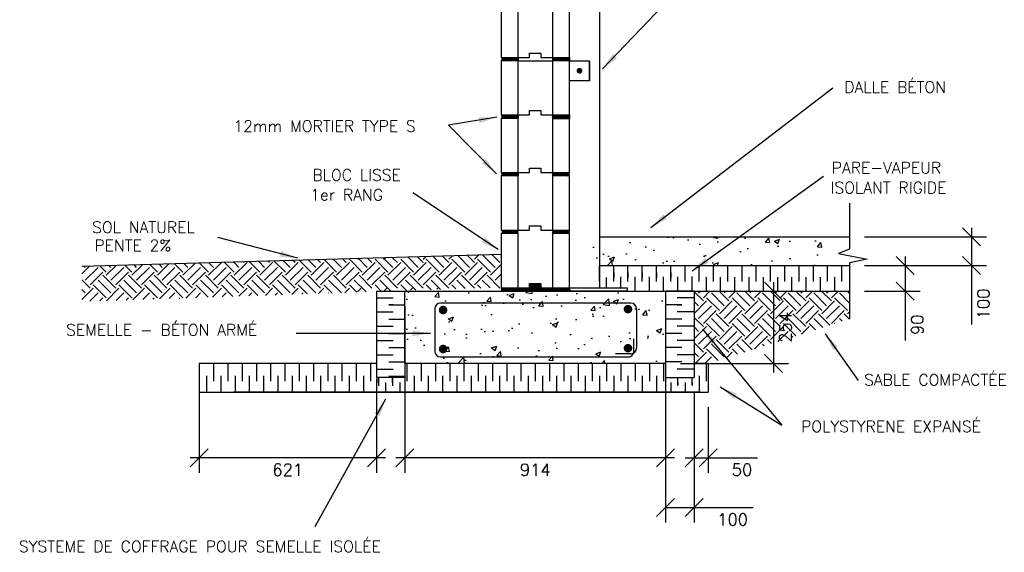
# Model space of a CAD drawing. Extents: x 3110 to 32552, y 39 to 6396.
# Tile 7 of 9: x 25160 to 28612, y 558 to 2426. Entities that reach past the tile are written whole.
import ezdxf

# ---------------------------------------------------------------- set-up
doc = ezdxf.new("R2010")
doc.units = 0
doc.layers.get('0').update_dxf_attribs({"linetype": 'CONTINUOUS'})
doc.layers.get('Defpoints').update_dxf_attribs({"linetype": 'CONTINUOUS'})
for name, color, linetype in [('ACIER', 6, 'CONTINUOUS'), ('BETON', 7, 'CONTINUOUS'), ('DIVISION', 211, 'CONTINUOUS'), ('ISOBLOC', 3, 'CONTINUOUS'), ('ISOLANT', 9, 'CONTINUOUS'), ('MORTIER', 8, 'CONTINUOUS'), ('SOL', 26, 'CONTINUOUS'), ('SPECIFICATION', 1, 'CONTINUOUS')]:
    doc.layers.add(name, color=color, linetype=linetype)
doc.styles.add('ROMANS', font='romans')
doc.dimstyles.new('TGC', dxfattribs={"dimtxt": 2, "dimasz": 3, "dimexe": 2.5, "dimexo": 2.5, "dimgap": 1, "dimtad": 2, "dimdec": 0, "dimzin": 9, "dimtxsty": 'ROMANS', "dimblk": 'OBLIQUE', "dimcen": 1, "dimdle": 1.5, "dimclrd": 1, "dimclre": 1, "dimclrt": 1, "dimaunit": 1, "dimadec": 4, "dimazin": 0, "dimtfac": 1, "dimtdec": 0, "dimtmove": 0, "dimatfit": 3, "dimfxl": 1, "dimtzin": 0, "dimarcsym": 0})

# ---------------------------------------------------------------- blocks, each defined once
blk = doc.blocks.new('_Oblique')
at = {"color": 0, "linetype": 'ByBlock', "lineweight": -2}
blk.add_line((-0.5, -0.5), (0.5, 0.5), dxfattribs=at)
blk = doc.blocks.new('*D8')
at = {"layer": 'Defpoints', "color": 0, "transparency": 16777216}
for p in [(26510.9, 1474.1), (27424.9, 1474.1), (26510.9, 889.6)]:
    blk.add_point(p, dxfattribs=at)
at = {"layer": 'SPECIFICATION', "color": 1, "lineweight": -2, "transparency": 16777216}
for p, q in [((26510.9, 1421.6), (26510.9, 837.1)), ((27424.9, 1421.6), (27424.9, 837.1)), ((27456.4, 889.6), (26479.4, 889.6))]:
    blk.add_line(p, q, dxfattribs=at)
at = {"layer": 'SPECIFICATION', "color": 1, "lineweight": -2, "transparency": 16777216, "xscale": 63, "yscale": 63, "zscale": 63, "rotation": 180}
blk.add_blockref('_Oblique', (26510.9, 889.6), dxfattribs=at)
at = {"layer": 'SPECIFICATION', "color": 1, "lineweight": -2, "transparency": 16777216, "xscale": 63, "yscale": 63, "zscale": 63}
blk.add_blockref('_Oblique', (27424.9, 889.6), dxfattribs=at)
at = {"layer": 'SPECIFICATION', "color": 1, "transparency": 16777216, "insert": (26967.9, 847.6), "char_height": 42, "attachment_point": 5, "style": 'ROMANS'}
blk.add_mtext('914', dxfattribs=at)
blk = doc.blocks.new('*D9')
at = {"layer": 'Defpoints', "color": 0, "transparency": 16777216}
for p in [(27424.9, 1170.1), (27524.9, 1171.2), (27424.9, 714.8)]:
    blk.add_point(p, dxfattribs=at)
at = {"layer": 'SPECIFICATION', "color": 1, "lineweight": -2, "transparency": 16777216}
for p, q in [((27424.9, 1117.6), (27424.9, 662.3)), ((27524.9, 1118.7), (27524.9, 662.3)), ((27424.9, 714.8), (27556.4, 714.8)), ((27524.9, 714.8), (27731.9, 714.8))]:
    blk.add_line(p, q, dxfattribs=at)
at = {"layer": 'SPECIFICATION', "color": 1, "lineweight": -2, "transparency": 16777216, "xscale": 63, "yscale": 63, "zscale": 63, "rotation": 180}
blk.add_blockref('_Oblique', (27424.9, 714.8), dxfattribs=at)
at = {"layer": 'SPECIFICATION', "color": 1, "lineweight": -2, "transparency": 16777216, "xscale": 63, "yscale": 63, "zscale": 63}
blk.add_blockref('_Oblique', (27524.9, 714.8), dxfattribs=at)
at = {"layer": 'SPECIFICATION', "color": 1, "transparency": 16777216, "insert": (27659.9, 672.8), "char_height": 42, "attachment_point": 5, "style": 'ROMANS'}
blk.add_mtext('100', dxfattribs=at)
blk = doc.blocks.new('*D10')
at = {"layer": 'Defpoints', "color": 0, "transparency": 16777216}
for p in [(27524.9, 1118.7), (27574.6, 1120.1), (27574.6, 889.6)]:
    blk.add_point(p, dxfattribs=at)
at = {"layer": 'SPECIFICATION', "color": 1, "lineweight": -2, "transparency": 16777216}
for p, q in [((27524.9, 1066.2), (27524.9, 837.1)), ((27574.6, 1067.6), (27574.6, 837.1)), ((27493.4, 889.6), (27574.6, 889.6)), ((27574.6, 889.6), (27747.6, 889.6))]:
    blk.add_line(p, q, dxfattribs=at)
at = {"layer": 'SPECIFICATION', "color": 1, "lineweight": -2, "transparency": 16777216, "xscale": 63, "yscale": 63, "zscale": 63, "rotation": 180}
blk.add_blockref('_Oblique', (27524.9, 889.6), dxfattribs=at)
at = {"layer": 'SPECIFICATION', "color": 1, "lineweight": -2, "transparency": 16777216, "xscale": 63, "yscale": 63, "zscale": 63}
blk.add_blockref('_Oblique', (27574.6, 889.6), dxfattribs=at)
at = {"layer": 'SPECIFICATION', "color": 1, "transparency": 16777216, "insert": (27692.6, 847.6), "char_height": 42, "attachment_point": 5, "style": 'ROMANS'}
blk.add_mtext('50', dxfattribs=at)
blk = doc.blocks.new('*D11')
at = {"layer": 'Defpoints', "color": 0, "transparency": 16777216}
for p in [(25789.4, 1220.1), (26410.9, 1220.1), (25789.4, 889.6)]:
    blk.add_point(p, dxfattribs=at)
at = {"layer": 'SPECIFICATION', "color": 1, "lineweight": -2, "transparency": 16777216}
for p, q in [((25789.4, 1167.6), (25789.4, 837.1)), ((26410.9, 1167.6), (26410.9, 837.1)), ((26442.4, 889.6), (25757.9, 889.6))]:
    blk.add_line(p, q, dxfattribs=at)
at = {"layer": 'SPECIFICATION', "color": 1, "lineweight": -2, "transparency": 16777216, "xscale": 63, "yscale": 63, "zscale": 63, "rotation": 180}
blk.add_blockref('_Oblique', (25789.4, 889.6), dxfattribs=at)
at = {"layer": 'SPECIFICATION', "color": 1, "lineweight": -2, "transparency": 16777216, "xscale": 63, "yscale": 63, "zscale": 63}
blk.add_blockref('_Oblique', (26410.9, 889.6), dxfattribs=at)
at = {"layer": 'SPECIFICATION', "color": 1, "transparency": 16777216, "insert": (26100.2, 847.6), "char_height": 42, "attachment_point": 5, "style": 'ROMANS'}
blk.add_mtext('621', dxfattribs=at)
blk = doc.blocks.new('*D12')
at = {"layer": 'Defpoints', "color": 0, "transparency": 16777216}
for p in [(27424.9, 1474.1), (27424.9, 1220.1), (27802.9, 1220.1)]:
    blk.add_point(p, dxfattribs=at)
at = {"layer": 'SPECIFICATION', "color": 1, "lineweight": -2, "transparency": 16777216}
for p, q in [((27802.9, 1505.6), (27802.9, 1188.6)), ((27477.4, 1474.1), (27855.4, 1474.1)), ((27477.4, 1220.1), (27855.4, 1220.1))]:
    blk.add_line(p, q, dxfattribs=at)
at = {"layer": 'SPECIFICATION', "color": 1, "lineweight": -2, "transparency": 16777216, "xscale": 63, "yscale": 63, "zscale": 63}
for p, rotation in [((27802.9, 1474.1), 90), ((27802.9, 1220.1), 270)]:
    blk.add_blockref('_Oblique', p, dxfattribs=dict(at, rotation=rotation))
at = {"layer": 'SPECIFICATION', "color": 1, "transparency": 16777216, "insert": (27844.9, 1347.1), "char_height": 42, "attachment_point": 5, "rotation": 90, "style": 'ROMANS'}
blk.add_mtext('254', dxfattribs=at)
blk = doc.blocks.new('*D13')
at = {"layer": 'Defpoints', "color": 0, "transparency": 16777216}
for p in [(28069.6, 1664.1), (28069.6, 1564.1), (28496.9, 1564.1)]:
    blk.add_point(p, dxfattribs=at)
at = {"layer": 'SPECIFICATION', "color": 1, "lineweight": -2, "transparency": 16777216}
for p, q in [((28496.9, 1695.6), (28496.9, 1564.1)), ((28122.1, 1664.1), (28549.4, 1664.1)), ((28122.1, 1564.1), (28549.4, 1564.1)), ((28496.9, 1564.1), (28496.9, 1357.1))]:
    blk.add_line(p, q, dxfattribs=at)
at = {"layer": 'SPECIFICATION', "color": 1, "lineweight": -2, "transparency": 16777216, "xscale": 63, "yscale": 63, "zscale": 63}
for p, rotation in [((28496.9, 1664.1), 90), ((28496.9, 1564.1), 270)]:
    blk.add_blockref('_Oblique', p, dxfattribs=dict(at, rotation=rotation))
at = {"layer": 'SPECIFICATION', "color": 1, "transparency": 16777216, "insert": (28538.9, 1429.1), "char_height": 42, "attachment_point": 5, "rotation": 90, "style": 'ROMANS'}
blk.add_mtext('100', dxfattribs=at)
blk = doc.blocks.new('*D14')
at = {"layer": 'Defpoints', "color": 0, "transparency": 16777216}
for p in [(28069.6, 1564.1), (28069.6, 1474.1), (28265.3, 1474.1)]:
    blk.add_point(p, dxfattribs=at)
at = {"layer": 'SPECIFICATION', "color": 1, "lineweight": -2, "transparency": 16777216}
for p, q in [((28265.3, 1595.6), (28265.3, 1474.1)), ((28122.1, 1564.1), (28317.8, 1564.1)), ((28122.1, 1474.1), (28317.8, 1474.1)), ((28265.3, 1474.1), (28265.3, 1301.1))]:
    blk.add_line(p, q, dxfattribs=at)
at = {"layer": 'SPECIFICATION', "color": 1, "lineweight": -2, "transparency": 16777216, "xscale": 63, "yscale": 63, "zscale": 63}
for p, rotation in [((28265.3, 1564.1), 90), ((28265.3, 1474.1), 270)]:
    blk.add_blockref('_Oblique', p, dxfattribs=dict(at, rotation=rotation))
at = {"layer": 'SPECIFICATION', "color": 1, "transparency": 16777216, "insert": (28307.3, 1356.1), "char_height": 42, "attachment_point": 5, "rotation": 90, "style": 'ROMANS'}
blk.add_mtext('90', dxfattribs=at)

msp = doc.modelspace()

# ---------------------------------------------------------------- hatches: boundary and pattern name
at = {"layer": 'BETON'}
h = msp.add_hatch(dxfattribs=at)
h.set_pattern_fill('AR-CONC', color=256, style=0)
h.set_pattern_definition([(50, (22844, 197.3), (182.1847, -15.939), [19.05, -209.55]), (355, (22844, 197.3), (-35.243, 191.0566), [15.24, -167.64]), (100.451, (22859.19, 195.97), (146.9425, 175.1167), [16.19, -178.09]), (46.184, (22844, 248.1), (271.079, -42.042), [28.575, -314.325]), (96.6356, (22866.6, 244.6), (237.404, 247.426), [24.285, -267.135]), (351.184, (22844, 248.1), (237.405, 247.425), [22.86, -251.46]), (21, (22869.4, 235.4), (151.615, -102.2655), [19.05, -209.55]), (326, (22869.4, 235.4), (61.802, 184.188), [15.24, -167.64]), (71.4514, (22882.04, 226.88), (213.4165, 81.923), [16.19, -178.09]), (37.5, (22844.004, 197.3), (3.0886, 84.555), [0, -165.608, 0, -170.18, 0, -168.275]), (7.5, (22844, 197.3), (66.8197, 100.1806), [0, -97.028, 0, -161.798, 0, -64.135]), (327.5, (22787.36, 197.3), (135.5906, -5.72874), [0, -63.5, 0, -198.12, 0, -262.89]), (317.5, (22761.96, 197.3), (148.1292, 25.4265), [0, -82.55, 0, -131.572, 0, -186.69])])
h.paths.add_polyline_path([(28069.6, 1664.1), (27092.9, 1664.1), (27092.9, 1564.1), (28069.6, 1564.1)])
h = msp.add_hatch(dxfattribs=at)
h.set_pattern_fill('AR-CONC', color=256, style=0)
h.set_pattern_definition([(50, (15344, 373.12), (182.1847, -15.939), [19.05, -209.55]), (355, (15344, 373.12), (-35.2428, 191.0566), [15.24, -167.64]), (100.451, (15359.19, 371.79), (146.9425, 175.1167), [16.19, -178.09]), (46.1842, (15344, 423.92), (271.079, -42.0423), [28.575, -314.325]), (96.6356, (15366.6, 420.4), (237.404, 247.4256), [24.285, -267.135]), (351.184, (15344, 423.92), (237.4046, 247.425), [22.86, -251.46]), (21, (15369.4, 411.22), (151.6149, -102.2655), [19.05, -209.55]), (326, (15369.4, 411.22), (61.802, 184.188), [15.24, -167.64]), (71.4514, (15382.04, 402.7), (213.4165, 81.9229), [16.19, -178.09]), (37.5, (15344.004, 373.117), (3.0886, 84.55504), [0, -165.608, 0, -170.18, 0, -168.275]), (7.5, (15344, 373.12), (66.81966, 100.1806), [0, -97.028, 0, -161.798, 0, -64.135]), (327.5, (15287.36, 373.117), (135.5906, -5.72874), [0, -63.5, 0, -198.12, 0, -262.89]), (317.5, (15261.96, 373.12), (148.1292, 25.4265), [0, -82.55, 0, -131.572, 0, -186.69])])
h.paths.add_polyline_path([(27424.9, 1474.1), (26510.9, 1474.1), (26510.9, 1220.1), (27424.9, 1220.1)])
at = {"layer": 'MORTIER'}
h = msp.add_hatch(dxfattribs=at)
h.set_pattern_fill('STEEL', color=256, style=0)
h.set_pattern_definition([(45, (22844.0043, 587.1165), (-2.245064, 2.245064), []), (45, (22844.0043, 588.704), (-2.245064, 2.245064), [])])
h.paths.add_polyline_path([(27087.9, 2282.1), (27087.9, 2294.1), (27027.9, 2294.1), (27027.9, 2282.1)])
h.paths.add_polyline_path([(26847.9, 2294.1, -0.746287), (26847.9, 2282.1), (26907.9, 2282.1), (26907.9, 2294.1)])
h = msp.add_hatch(dxfattribs=at)
h.set_pattern_fill('STEEL', color=256, style=0)
h.set_pattern_definition([(45, (22844.0043, 385.1165), (-2.245064, 2.245064), []), (45, (22844.0043, 386.704), (-2.245064, 2.245064), [])])
h.paths.add_polyline_path([(27087.9, 2080.1), (27087.9, 2092.1), (27027.9, 2092.1), (27027.9, 2080.1)])
h.paths.add_polyline_path([(26847.9, 2092.1, -0.746287), (26847.9, 2080.1), (26907.9, 2080.1), (26907.9, 2092.1)])
h = msp.add_hatch(dxfattribs=at)
h.set_pattern_fill('STEEL', color=256, style=0)
h.set_pattern_definition([(45, (22844.0043, 183.1165), (-2.245064, 2.245064), []), (45, (22844.0043, 184.704), (-2.245064, 2.245064), [])])
h.paths.add_polyline_path([(27087.9, 1878.1), (27087.9, 1890.1), (27027.9, 1890.1), (27027.9, 1878.1)])
h.paths.add_polyline_path([(26847.9, 1890.1, -0.746287), (26847.9, 1878.1), (26907.9, 1878.1), (26907.9, 1890.1)])
h = msp.add_hatch(dxfattribs=at)
h.set_pattern_fill('STEEL', color=256, style=0)
h.set_pattern_definition([(45, (22844.0043, -18.8835), (-2.245064, 2.245064), []), (45, (22844.0043, -17.296), (-2.245064, 2.245064), [])])
h.paths.add_polyline_path([(27087.9, 1676.1), (27087.9, 1688.1), (27027.9, 1688.1), (27027.9, 1676.1)])
h.paths.add_polyline_path([(26847.9, 1688.1, -0.746287), (26847.9, 1676.1), (26907.9, 1676.1), (26907.9, 1688.1)])
at = {"layer": 'SOL'}
h = msp.add_hatch(dxfattribs=at)
h.set_pattern_fill('EARTH', color=256, scale=10, angle=45, style=0)
h.set_pattern_definition([(45, (15344.004, 373.117), (7e-15, 89.80256), [63.5, -63.5]), (45, (15327.166, 389.954), (7e-15, 89.80256), [63.5, -63.5]), (45, (15310.33, 406.79), (7e-15, 89.80256), [63.5, -63.5]), (135, (15310.33, 418.02), (-89.80256, 7e-15), [63.5, -63.5]), (135, (15327.166, 434.856), (-89.80256, 7e-15), [63.5, -63.5]), (135, (15344.004, 451.694), (-89.80256, 7e-15), [63.5, -63.5])])
h.paths.add_polyline_path([(28069.6, 1474.1), (27524.9, 1474.1), (27524.9, 1220.1), (27574.6, 1220.1), (28069.6, 1376.3)])

# ---------------------------------------------------------------- linework, layer by layer
at = {"layer": 'ACIER'}
for p, q in [((27193.2, 3187.1), (27193.2, 1486.1)), ((27087.9, 2282.1), (27027.9, 2282.1)), ((27027.9, 2282.1), (27027.9, 2252.3)), ((27087.9, 2282.1), (27158.2, 2282.1)), ((27087.9, 2212.1), (27087.9, 2282.1)), ((27158.2, 2282.1), (27158.2, 2212.1)), ((27158.2, 2212.1), (27158.2, 2282.1)), ((27158.2, 2212.1), (27087.9, 2212.1)), ((27027.9, 2080.1), (27087.9, 2080.1)), ((27087.9, 1486.1), (27290.1, 1486.1)), ((27087.9, 1474.1), (27087.9, 1486.1)), ((27290.1, 1486.1), (27290.1, 1474.1)), ((27290.1, 1474.1), (27087.9, 1474.1)), ((27303, 1432.1), (26635.7, 1432.1)), ((26615.7, 1412.1), (26615.7, 1263.6)), ((27323, 1412.1), (27323, 1274.6)), ((27313.5, 1263.6), (27313.5, 1307.2)), ((26635.7, 1243.6), (27293.5, 1243.6)), ((27303, 1254.6), (27249.1, 1254.6))]:
    msp.add_line(p, q, dxfattribs=at)
for points, const_width in [([(27118.1, 2247.1, 1), (27128.1, 2247.1, 1)], 10), ([(26637.3, 1407.7, 1), (26652.3, 1407.7, 1)], 15), ([(27285.4, 1410.9, 1), (27300.4, 1410.9, 1)], 15), ([(26637.3, 1271, 1), (26652.3, 1271, 1)], 15), ([(27285.4, 1273.9, 1), (27300.4, 1273.9, 1)], 15)]:
    msp.add_lwpolyline(points, format="xyb", close=True, dxfattribs=dict(at, const_width=const_width))
for centre, start, end in [((26635.7, 1412.1), 90, 180), ((27303, 1412.1), 0, 90), ((26635.7, 1263.6), 180, 270), ((27293.5, 1263.6), 270, 0), ((27303, 1274.6), 270, 360)]:
    msp.add_arc(centre, 20, start, end, dxfattribs=at)
at = {"layer": 'BETON'}
for p, q in [((27193.2, 1664.1), (28069.6, 1664.1)), ((26510.9, 1474.1), (27424.9, 1474.1)), ((26510.9, 1220.1), (26510.9, 1474.1)), ((27424.9, 1474.1), (27424.9, 1220.1)), ((27424.9, 1220.1), (26510.9, 1220.1))]:
    msp.add_line(p, q, dxfattribs=at)
at = {"layer": 'DIVISION'}
for p, q in [((28069.6, 1782.4), (28069.6, 1621.6)), ((28069.6, 1621.6), (28031.3, 1605.6)), ((28031.3, 1605.6), (28131.2, 1585.7)), ((28131.2, 1585.7), (28069.6, 1573.5)), ((28069.6, 1573.5), (28069.6, 1376.3))]:
    msp.add_line(p, q, dxfattribs=at)
at = {"layer": 'ISOBLOC'}
for p, q in [((26847.9, 2484.1), (26847.9, 2294.1)), ((26907.9, 2294.1), (26907.9, 2484.1)), ((27027.9, 2484.1), (27027.9, 2294.1)), ((27087.9, 2294.1), (27087.9, 2484.1)), ((26847.9, 2294.1), (26907.9, 2294.1)), ((26907.9, 2282.1), (26847.9, 2282.1)), ((26847.9, 2282.1), (26847.9, 2092.1)), ((26907.9, 2294.1), (26947.9, 2294.1)), ((26907.9, 2294.1), (26907.9, 2282.1)), ((26907.9, 2294.1), (26947.9, 2294.1)), ((26907.9, 2092.1), (26907.9, 2282.1)), ((26907.9, 2282.1), (27027.9, 2282.1)), ((26947.9, 2294.1), (26947.9, 2309.1)), ((26947.9, 2309.1), (26987.9, 2309.1)), ((26947.9, 2294.1), (26947.9, 2309.1)), ((26947.9, 2309.1), (26987.9, 2309.1)), ((26987.9, 2309.1), (26987.9, 2294.1)), ((26987.9, 2309.1), (26987.9, 2294.1)), ((26987.9, 2294.1), (27027.9, 2294.1)), ((26987.9, 2294.1), (27027.9, 2294.1)), ((27027.9, 2294.1), (27027.9, 2282.1)), ((27027.9, 2294.1), (27087.9, 2294.1)), ((27087.9, 2282.1), (27027.9, 2282.1)), ((27027.9, 2282.1), (27027.9, 2092.1)), ((27087.9, 2092.1), (27087.9, 2282.1)), ((26947.9, 2092.1), (26947.9, 2107.1)), ((26947.9, 2107.1), (26987.9, 2107.1)), ((26947.9, 2092.1), (26947.9, 2107.1)), ((26947.9, 2107.1), (26987.9, 2107.1)), ((26987.9, 2107.1), (26987.9, 2092.1)), ((26987.9, 2107.1), (26987.9, 2092.1)), ((26847.9, 2092.1), (26907.9, 2092.1)), ((26907.9, 2080.1), (26847.9, 2080.1)), ((26847.9, 2080.1), (26847.9, 1890.1)), ((26907.9, 2092.1), (26947.9, 2092.1)), ((26907.9, 2092.1), (26907.9, 2080.1)), ((26907.9, 2092.1), (26947.9, 2092.1)), ((26907.9, 1890.1), (26907.9, 2080.1)), ((26987.9, 2092.1), (27027.9, 2092.1)), ((26987.9, 2092.1), (27027.9, 2092.1)), ((27027.9, 2092.1), (27027.9, 2080.1)), ((27027.9, 2092.1), (27087.9, 2092.1)), ((27087.9, 2080.1), (27027.9, 2080.1)), ((27027.9, 2080.1), (27027.9, 1890.1)), ((27087.9, 1890.1), (27087.9, 2080.1)), ((26947.9, 1890.1), (26947.9, 1905.1)), ((26947.9, 1905.1), (26987.9, 1905.1)), ((26987.9, 1905.1), (26987.9, 1890.1)), ((26847.9, 1890.1), (26907.9, 1890.1)), ((26847.9, 1878.1), (26847.9, 1688.1)), ((26907.9, 1878.1), (26847.9, 1878.1)), ((26907.9, 1890.1), (26947.9, 1890.1)), ((26907.9, 1890.1), (26907.9, 1878.1)), ((26907.9, 1688.1), (26907.9, 1878.1)), ((26987.9, 1890.1), (27027.9, 1890.1)), ((27027.9, 1890.1), (27087.9, 1890.1)), ((27027.9, 1890.1), (27027.9, 1878.1)), ((27087.9, 1878.1), (27027.9, 1878.1)), ((27027.9, 1878.1), (27027.9, 1688.1)), ((27087.9, 1688.1), (27087.9, 1878.1)), ((26947.9, 1688.1), (26947.9, 1703.1)), ((26947.9, 1703.1), (26987.9, 1703.1)), ((26947.9, 1688.1), (26947.9, 1703.1)), ((26947.9, 1703.1), (26987.9, 1703.1)), ((26947.9, 1688.1), (26947.9, 1703.1)), ((26947.9, 1703.1), (26987.9, 1703.1)), ((26987.9, 1703.1), (26987.9, 1688.1)), ((26987.9, 1703.1), (26987.9, 1688.1)), ((26847.9, 1688.1), (26907.9, 1688.1)), ((26907.9, 1676.1), (26847.9, 1676.1)), ((26847.9, 1676.1), (26847.9, 1486.1)), ((26907.9, 1688.1), (26947.9, 1688.1)), ((26907.9, 1688.1), (26947.9, 1688.1)), ((26907.9, 1486.1), (26907.9, 1676.1)), ((26987.9, 1688.1), (27027.9, 1688.1)), ((26987.9, 1688.1), (27027.9, 1688.1)), ((27027.9, 1688.1), (27087.9, 1688.1)), ((27087.9, 1676.1), (27027.9, 1676.1)), ((27027.9, 1676.1), (27027.9, 1486.1)), ((27087.9, 1486.1), (27087.9, 1676.1)), ((26847.9, 1486.1), (26907.9, 1486.1)), ((26907.9, 1486.1), (26947.9, 1486.1)), ((26907.9, 1486.1), (26947.9, 1486.1)), ((26947.9, 1486.1), (26947.9, 1501.1)), ((26947.9, 1501.1), (26987.9, 1501.1)), ((26947.9, 1486.1), (26947.9, 1501.1)), ((26947.9, 1501.1), (26987.9, 1501.1)), ((26947.9, 1486.1), (26947.9, 1501.1)), ((26947.9, 1501.1), (26987.9, 1501.1)), ((26987.9, 1501.1), (26987.9, 1486.1)), ((26987.9, 1501.1), (26987.9, 1486.1)), ((26987.9, 1486.1), (27027.9, 1486.1)), ((26987.9, 1486.1), (27027.9, 1486.1)), ((27027.9, 1486.1), (27087.9, 1486.1))]:
    msp.add_line(p, q, dxfattribs=at)
at = {"layer": 'ISOLANT'}
for p, q in [((27192.9, 1564.1), (28069.6, 1564.1)), ((27192.9, 1508.7), (27192.9, 1564.1)), ((27242.9, 1520.9), (27242.9, 1564.1)), ((27242.9, 1507.3), (27242.9, 1562.7)), ((27292.9, 1520.9), (27292.9, 1564.1)), ((27292.9, 1507.3), (27292.9, 1562.7)), ((27342.9, 1520.9), (27342.9, 1564.1)), ((27342.9, 1507.3), (27342.9, 1562.7)), ((27392.9, 1520.9), (27392.9, 1564.1)), ((27392.9, 1507.3), (27392.9, 1562.7)), ((27442.9, 1520.9), (27442.9, 1564.1)), ((27442.9, 1507.3), (27442.9, 1562.7)), ((27492.9, 1519.9), (27492.9, 1564.1)), ((27492.9, 1507.3), (27492.9, 1562.7)), ((27542.9, 1519.5), (27542.9, 1564.1)), ((27542.9, 1507.3), (27542.9, 1562.7)), ((27592.9, 1520.3), (27592.9, 1564.1)), ((27592.9, 1507.3), (27592.9, 1562.7)), ((27642.9, 1520.5), (27642.9, 1563.7)), ((27642.9, 1507.3), (27642.9, 1562.7)), ((27692.9, 1520.5), (27692.9, 1563.7)), ((27692.9, 1507.3), (27692.9, 1562.7)), ((27742.9, 1520.5), (27742.9, 1563.7)), ((27742.9, 1507.3), (27742.9, 1562.7)), ((27792.9, 1520.5), (27792.9, 1563.7)), ((27792.9, 1507.3), (27792.9, 1562.7)), ((27842.9, 1520.5), (27842.9, 1563.7)), ((27842.9, 1507.3), (27842.9, 1562.7)), ((27842.9, 1507.3), (27842.9, 1562.7)), ((27892.9, 1520.5), (27892.9, 1563.7)), ((27892.9, 1507.3), (27892.9, 1562.7)), ((27942.9, 1520.5), (27942.9, 1563.7)), ((27942.9, 1507.3), (27942.9, 1562.7)), ((27992.9, 1520.5), (27992.9, 1563.7)), ((27992.9, 1520.5), (27992.9, 1563.7)), ((27992.9, 1507.3), (27992.9, 1562.7)), ((28042.9, 1520.5), (28042.9, 1563.7)), ((28042.9, 1507.3), (28042.9, 1562.7)), ((27217.9, 1486.1), (27217.9, 1521.8)), ((27242.9, 1538.9), (27242.9, 1520.9)), ((27267.9, 1486.1), (27267.9, 1523.9)), ((27292.9, 1538.9), (27292.9, 1520.9)), ((27317.9, 1474.1), (27317.9, 1523.9)), ((27342.9, 1538.9), (27342.9, 1520.9)), ((27367.9, 1474.1), (27367.9, 1523.9)), ((27392.9, 1538.9), (27392.9, 1520.9)), ((27417.9, 1474.1), (27417.9, 1523.9)), ((27442.9, 1538.9), (27442.9, 1520.9)), ((27467.9, 1474.1), (27467.9, 1523.9)), ((27517.9, 1474.1), (27517.9, 1525.7)), ((27567.9, 1474.1), (27567.9, 1523.5)), ((27617.9, 1473.7), (27617.9, 1523.5)), ((27667.9, 1473.7), (27667.9, 1523.5)), ((27717.9, 1473.7), (27717.9, 1523.5)), ((27767.9, 1473.7), (27767.9, 1523.5)), ((27817.9, 1473.7), (27817.9, 1523.5)), ((27867.9, 1473.7), (27867.9, 1523.5)), ((27917.9, 1473.7), (27917.9, 1523.5)), ((27967.9, 1473.7), (27967.9, 1523.5)), ((28017.9, 1473.7), (28017.9, 1523.5)), ((26410.9, 1474.1), (26510.9, 1474.1)), ((26410.9, 1474.1), (26410.9, 1171.2)), ((26410.9, 1474.1), (26510.9, 1474.1)), ((26410.9, 1450.9), (26470.1, 1450.9)), ((27087.9, 1474.1), (28069.6, 1474.1)), ((27524.9, 1474.1), (27424.9, 1474.1)), ((27524.9, 1450.9), (27465.7, 1450.9)), ((27524.9, 1474.1), (27524.9, 1171.2)), ((26470.1, 1425.9), (26454, 1425.9)), ((26454, 1425.9), (26510.9, 1425.9)), ((27481.9, 1425.9), (27424.9, 1425.9)), ((27465.7, 1425.9), (27481.9, 1425.9)), ((26410.9, 1400.9), (26470.1, 1400.9)), ((27524.9, 1400.9), (27465.7, 1400.9)), ((26410.9, 1350.9), (26470.1, 1350.9)), ((26454, 1375.9), (26510.9, 1375.9)), ((27481.9, 1375.9), (27424.9, 1375.9)), ((27524.9, 1350.9), (27465.7, 1350.9)), ((26454, 1325.9), (26510.9, 1325.9)), ((27481.9, 1325.9), (27424.9, 1325.9)), ((26410.9, 1300.9), (26470.1, 1300.9)), ((27524.9, 1300.9), (27465.7, 1300.9)), ((26410.9, 1250.9), (26470.1, 1250.9)), ((26454, 1275.9), (26510.9, 1275.9)), ((27481.9, 1275.9), (27424.9, 1275.9)), ((27524.9, 1250.9), (27465.7, 1250.9)), ((26410.9, 1220.1), (25789.4, 1220.1)), ((25789.4, 1220.1), (25789.4, 1120.1)), ((25840.2, 1220.1), (25840.2, 1158.6)), ((25840.2, 1220.1), (25840.2, 1158.6)), ((26410.9, 1220.1), (25861.1, 1220.1)), ((26410.9, 1220.1), (25861.1, 1220.1)), ((25890.2, 1220.1), (25890.2, 1158.6)), ((25890.2, 1220.1), (25890.2, 1158.6)), ((25940.2, 1220.1), (25940.2, 1158.6)), ((25940.2, 1220.1), (25940.2, 1158.6)), ((25990.2, 1220.1), (25990.2, 1158.6)), ((26040.2, 1220.1), (26040.2, 1158.6)), ((26090.2, 1220.1), (26090.2, 1158.6)), ((26140.2, 1220.1), (26140.2, 1158.6)), ((26190.2, 1220.1), (26190.2, 1158.6)), ((26240.2, 1220.1), (26240.2, 1158.6)), ((26290.2, 1220.1), (26290.2, 1158.6)), ((26340.2, 1220.1), (26340.2, 1158.6)), ((26390.2, 1220.1), (26390.2, 1158.6)), ((26454, 1225.9), (26510.9, 1225.9)), ((26510.9, 1220.1), (26510.9, 1170.1)), ((26517.9, 1220.1), (26517.9, 1158.6)), ((26567.9, 1220.1), (26567.9, 1158.6)), ((26617.9, 1220.1), (26617.9, 1158.6)), ((26667.9, 1220.1), (26667.9, 1158.6)), ((26717.9, 1220.1), (26717.9, 1158.6)), ((26767.9, 1220.1), (26767.9, 1158.6)), ((26817.9, 1220.1), (26817.9, 1158.6)), ((26867.9, 1220.1), (26867.9, 1158.6)), ((26917.9, 1220.1), (26917.9, 1158.6)), ((26967.9, 1220.1), (26967.9, 1158.6)), ((26967.9, 1220.1), (26967.9, 1158.6)), ((27017.9, 1220.1), (27017.9, 1158.6)), ((27067.9, 1220.1), (27067.9, 1158.6)), ((27117.9, 1220.1), (27117.9, 1158.6)), ((27167.9, 1220.1), (27167.9, 1158.6)), ((27217.9, 1220.1), (27217.9, 1158.6)), ((27267.9, 1220.1), (27267.9, 1158.6)), ((27317.9, 1220.1), (27317.9, 1158.6)), ((27367.9, 1220.1), (27367.9, 1158.6)), ((27417.9, 1220.1), (27417.9, 1158.6)), ((27481.9, 1225.9), (27424.9, 1225.9)), ((27424.9, 1220.1), (27424.9, 1170.1)), ((27574.6, 1220.1), (27524.9, 1220.1)), ((27567.9, 1158.6), (27567.9, 1220.1)), ((27574.6, 1220.1), (27574.6, 1120.1)), ((25815.2, 1176.4), (25815.2, 1120.1)), ((25865.2, 1176.4), (25865.2, 1120.1)), ((25915.2, 1176.4), (25915.2, 1120.1)), ((25965.2, 1176.4), (25965.2, 1120.1)), ((26015.2, 1176.4), (26015.2, 1120.1)), ((26065.2, 1176.4), (26065.2, 1120.1)), ((26115.2, 1176.4), (26115.2, 1120.1)), ((26165.2, 1176.4), (26165.2, 1120.1)), ((26215.2, 1176.4), (26215.2, 1120.1)), ((26265.2, 1176.4), (26265.2, 1120.1)), ((26315.2, 1176.4), (26315.2, 1120.1)), ((26365.2, 1176.4), (26365.2, 1120.1)), ((26410.9, 1200.9), (26470.1, 1200.9)), ((26454, 1175.9), (26510.9, 1175.9)), ((26542.9, 1176.4), (26542.9, 1120.1)), ((26592.9, 1176.4), (26592.9, 1120.1)), ((26642.9, 1176.4), (26642.9, 1120.1)), ((26692.9, 1176.4), (26692.9, 1120.1)), ((26742.9, 1176.4), (26742.9, 1120.1)), ((26792.9, 1176.4), (26792.9, 1120.1)), ((26842.9, 1176.4), (26842.9, 1120.1)), ((26892.9, 1176.4), (26892.9, 1120.1)), ((26942.9, 1176.4), (26942.9, 1120.1)), ((26992.9, 1176.4), (26992.9, 1120.1)), ((27042.9, 1176.4), (27042.9, 1120.1)), ((27092.9, 1176.4), (27092.9, 1120.1)), ((27142.9, 1176.4), (27142.9, 1120.1)), ((27192.9, 1176.4), (27192.9, 1120.1)), ((27242.9, 1176.4), (27242.9, 1120.1)), ((27292.9, 1176.4), (27292.9, 1120.1)), ((27342.9, 1176.4), (27342.9, 1120.1)), ((27392.9, 1176.4), (27392.9, 1120.1)), ((27524.9, 1200.9), (27465.7, 1200.9)), ((27542.9, 1176.4), (27542.9, 1120.1)), ((26510.9, 1171.2), (26410.9, 1171.2)), ((26510.9, 1171.2), (26410.9, 1171.2)), ((26417.9, 1153.9), (26417.9, 1171.2)), ((26417.9, 1171.2), (26417.9, 1142.1)), ((26442.9, 1153.9), (26442.9, 1120.1)), ((26467.9, 1153.9), (26467.9, 1171.2)), ((26467.9, 1171.2), (26467.9, 1142.1)), ((26492.9, 1153.9), (26492.9, 1120.1)), ((27424.9, 1171.2), (27524.9, 1171.2)), ((27442.9, 1153.9), (27442.9, 1120.1)), ((27467.9, 1143.1), (27467.9, 1171.2)), ((27467.9, 1153.9), (27467.9, 1143.1)), ((27492.9, 1153.9), (27492.9, 1120.1)), ((27517.9, 1143.1), (27517.9, 1171.2)), ((27517.9, 1153.9), (27517.9, 1143.1)), ((25789.4, 1120.1), (27574.6, 1120.1)), ((25911.3, 1120.1), (27545.6, 1120.1)), ((27545.6, 1120.1), (25911.3, 1120.1)), ((27545.6, 1120.1), (25911.3, 1120.1))]:
    msp.add_line(p, q, dxfattribs=at)
at = {"layer": 'MORTIER'}
for p, q in [((27087.9, 2294.1), (27087.9, 2282.1)), ((27087.9, 2092.1), (27087.9, 2080.1)), ((26847.9, 1485.5), (26848.5, 1486.1)), ((26847.9, 1481), (26853, 1486.1)), ((26847.9, 1476.5), (26857.5, 1486.1)), ((26847.9, 1482.6), (26851.4, 1486.1)), ((26847.9, 1478.1), (26855.9, 1486.1)), ((26848.4, 1474.1), (26860.4, 1486.1)), ((26850, 1474.1), (26862, 1486.1)), ((26852.9, 1474.1), (26864.9, 1486.1)), ((26854.5, 1474.1), (26866.5, 1486.1)), ((26857.4, 1474.1), (26869.4, 1486.1)), ((26859, 1474.1), (26871, 1486.1)), ((26861.9, 1474.1), (26873.9, 1486.1)), ((26863.5, 1474.1), (26875.5, 1486.1)), ((26866.4, 1474.1), (26878.4, 1486.1)), ((26868, 1474.1), (26880, 1486.1)), ((26870.9, 1474.1), (26882.9, 1486.1)), ((26872.4, 1474.1), (26884.4, 1486.1)), ((26875.3, 1474.1), (26887.3, 1486.1)), ((26876.9, 1474.1), (26888.9, 1486.1)), ((26879.8, 1474.1), (26891.8, 1486.1)), ((26881.4, 1474.1), (26893.4, 1486.1)), ((26884.3, 1474.1), (26896.3, 1486.1)), ((26885.9, 1474.1), (26897.9, 1486.1)), ((26888.8, 1474.1), (26900.8, 1486.1)), ((26890.4, 1474.1), (26902.4, 1486.1)), ((26893.3, 1474.1), (26905.3, 1486.1)), ((26894.9, 1474.1), (26906.9, 1486.1)), ((26897.8, 1474.1), (26909.8, 1486.1)), ((26899.4, 1474.1), (26911.4, 1486.1)), ((26902.3, 1474.1), (26914.3, 1486.1)), ((26903.9, 1474.1), (26915.9, 1486.1)), ((26906.8, 1474.1), (26918.8, 1486.1)), ((26908.4, 1474.1), (26920.4, 1486.1)), ((26911.3, 1474.1), (26923.3, 1486.1)), ((26912.9, 1474.1), (26924.9, 1486.1)), ((26915.8, 1474.1), (26927.8, 1486.1)), ((26917.3, 1474.1), (26929.3, 1486.1)), ((26920.2, 1474.1), (26932.2, 1486.1)), ((26921.8, 1474.1), (26933.8, 1486.1)), ((26924.7, 1474.1), (26936.7, 1486.1)), ((26926.3, 1474.1), (26938.3, 1486.1)), ((26929.2, 1474.1), (26941.2, 1486.1)), ((26930.8, 1474.1), (26942.8, 1486.1)), ((26933.7, 1474.1), (26945.7, 1486.1)), ((26935.3, 1474.1), (26947.3, 1486.1)), ((26938.2, 1474.1), (26965.2, 1501.1)), ((26939.8, 1474.1), (26966.8, 1501.1)), ((26942.7, 1474.1), (26969.7, 1501.1)), ((26944.3, 1474.1), (26971.3, 1501.1)), ((26947.2, 1474.1), (26974.2, 1501.1)), ((26947.9, 1500.2), (26948.8, 1501.1)), ((26947.9, 1495.7), (26953.3, 1501.1)), ((26947.9, 1491.2), (26957.8, 1501.1)), ((26947.9, 1486.7), (26962.3, 1501.1)), ((26947.9, 1497.3), (26951.7, 1501.1)), ((26947.9, 1492.8), (26956.2, 1501.1)), ((26947.9, 1488.3), (26960.7, 1501.1)), ((26948.8, 1474.1), (26975.8, 1501.1)), ((26951.7, 1474.1), (26978.7, 1501.1)), ((26953.3, 1474.1), (26980.3, 1501.1)), ((26956.2, 1474.1), (26983.2, 1501.1)), ((26957.8, 1474.1), (26984.8, 1501.1)), ((26960.7, 1474.1), (26987.7, 1501.1)), ((26962.2, 1474.1), (26987.9, 1499.8)), ((26965.1, 1474.1), (26987.9, 1496.9)), ((26966.7, 1474.1), (26987.9, 1495.3)), ((26969.6, 1474.1), (26987.9, 1492.4)), ((26971.2, 1474.1), (26987.9, 1490.8)), ((26974.1, 1474.1), (26987.9, 1487.9)), ((26975.7, 1474.1), (26987.9, 1486.3)), ((26978.6, 1474.1), (26990.6, 1486.1)), ((26980.2, 1474.1), (26992.2, 1486.1)), ((26983.1, 1474.1), (26995.1, 1486.1)), ((26984.7, 1474.1), (26996.7, 1486.1)), ((26987.6, 1474.1), (26999.6, 1486.1)), ((26989.2, 1474.1), (27001.2, 1486.1)), ((26992.1, 1474.1), (27004.1, 1486.1)), ((26993.7, 1474.1), (27005.7, 1486.1)), ((26996.6, 1474.1), (27008.6, 1486.1)), ((26998.2, 1474.1), (27010.2, 1486.1)), ((27001.1, 1474.1), (27013.1, 1486.1)), ((27002.7, 1474.1), (27014.7, 1486.1)), ((27005.6, 1474.1), (27017.6, 1486.1)), ((27007.1, 1474.1), (27019.1, 1486.1)), ((27010, 1474.1), (27022, 1486.1)), ((27011.6, 1474.1), (27023.6, 1486.1)), ((27014.5, 1474.1), (27026.5, 1486.1)), ((27016.1, 1474.1), (27028.1, 1486.1)), ((27019, 1474.1), (27031, 1486.1)), ((27020.6, 1474.1), (27032.6, 1486.1)), ((27023.5, 1474.1), (27035.5, 1486.1)), ((27025.1, 1474.1), (27037.1, 1486.1)), ((27028, 1474.1), (27040, 1486.1)), ((27029.6, 1474.1), (27041.6, 1486.1)), ((27032.5, 1474.1), (27044.5, 1486.1)), ((27034.1, 1474.1), (27046.1, 1486.1)), ((27037, 1474.1), (27049, 1486.1)), ((27038.6, 1474.1), (27050.6, 1486.1)), ((27041.5, 1474.1), (27053.5, 1486.1)), ((27043.1, 1474.1), (27055.1, 1486.1)), ((27046, 1474.1), (27058, 1486.1)), ((27047.6, 1474.1), (27059.6, 1486.1)), ((27050.5, 1474.1), (27062.5, 1486.1)), ((27052, 1474.1), (27064, 1486.1)), ((27055, 1474.1), (27067, 1486.1)), ((27056.5, 1474.1), (27068.5, 1486.1)), ((27059.4, 1474.1), (27071.4, 1486.1)), ((27061, 1474.1), (27073, 1486.1)), ((27063.9, 1474.1), (27075.9, 1486.1)), ((27065.5, 1474.1), (27077.5, 1486.1)), ((27068.4, 1474.1), (27080.4, 1486.1)), ((27070, 1474.1), (27082, 1486.1)), ((27072.9, 1474.1), (27084.9, 1486.1)), ((27074.5, 1474.1), (27086.5, 1486.1)), ((27077.4, 1474.1), (27088.4, 1485.1)), ((27079, 1474.1), (27088.8, 1483.9)), ((27081.9, 1474.1), (27089.7, 1481.9)), ((27083.5, 1474.1), (27090.2, 1480.8)), ((27086.4, 1474.1), (27091, 1478.7)), ((27088, 1474.1), (27091.5, 1477.6)), ((27090.9, 1474.1), (27092.3, 1475.6)), ((27092.5, 1474.1), (27092.8, 1474.4))]:
    msp.add_line(p, q, dxfattribs=at)
for centre in [(26846.2, 2288.1), (26846.2, 2086.1), (26846.2, 1884.1)]:
    msp.add_arc(centre, 6.26, 286.533, 73.467, dxfattribs=at)
at = {"layer": 'SOL'}
for p, q in [((26847.9, 1602), (25378.5, 1560.8)), ((26346.3, 1585.6), (26350.1, 1589.4)), ((26378.2, 1557.5), (26347.7, 1588)), ((26395.1, 1574.4), (26380.5, 1588.9)), ((26468, 1557.5), (26435.1, 1590.4)), ((26436.1, 1585.6), (26442.5, 1592)), ((26484.9, 1574.4), (26467.9, 1591.4)), ((26557.8, 1557.5), (26522.4, 1592.9)), ((26574.7, 1574.4), (26555.2, 1593.8)), ((26574.7, 1585.6), (26583.7, 1594.6)), ((26647.6, 1557.5), (26609.8, 1595.4)), ((26664.5, 1574.4), (26642.6, 1596.3)), ((26664.5, 1585.6), (26676.1, 1597.2)), ((26737.4, 1557.5), (26697.1, 1597.8)), ((26754.3, 1574.4), (26729.9, 1598.7)), ((26754.3, 1585.6), (26768.5, 1599.8)), ((26827.2, 1557.5), (26784.5, 1600.3)), ((26844.1, 1574.4), (26817.2, 1601.2)), ((25378.5, 1534.4), (25405.6, 1561.5)), ((25390.4, 1557.5), (25386.9, 1561)), ((25390.4, 1512.6), (25435.3, 1557.5)), ((25463.3, 1540.7), (25441.5, 1562.5)), ((25463.3, 1529.5), (25498, 1564.1)), ((25480.2, 1557.5), (25474.3, 1563.5)), ((25480.2, 1512.6), (25525.1, 1557.5)), ((25553.2, 1540.7), (25528.9, 1565)), ((25553.2, 1529.5), (25590.4, 1566.7)), ((25570, 1557.5), (25561.6, 1565.9)), ((25570, 1512.6), (25614.9, 1557.5)), ((25643, 1540.7), (25616.2, 1567.4)), ((25643, 1529.5), (25682.8, 1569.3)), ((25659.8, 1557.5), (25649, 1568.4)), ((25659.8, 1512.6), (25704.7, 1557.5)), ((25732.8, 1540.7), (25703.5, 1569.9)), ((25732.8, 1529.5), (25775.2, 1571.9)), ((25749.6, 1557.5), (25736.3, 1570.8)), ((25749.6, 1512.6), (25794.5, 1557.5)), ((25822.6, 1540.7), (25790.9, 1572.4)), ((25822.6, 1529.5), (25867.5, 1574.4)), ((25839.4, 1557.5), (25823.7, 1573.3)), ((25839.4, 1512.6), (25884.3, 1557.5)), ((25912.4, 1540.7), (25878.2, 1574.8)), ((25929.2, 1557.5), (25911, 1575.7)), ((25912.4, 1529.5), (25957.3, 1574.4)), ((25929.2, 1512.6), (25974.1, 1557.5)), ((25946, 1574.4), (25943.8, 1576.6)), ((26002.2, 1540.7), (25965.6, 1577.3)), ((26019, 1557.5), (25998.4, 1578.2)), ((26002.2, 1529.5), (26047.1, 1574.4)), ((26019, 1512.6), (26063.9, 1557.5)), ((26035.8, 1574.4), (26031.1, 1579.1)), ((26092, 1540.7), (26052.9, 1579.7)), ((26108.8, 1557.5), (26085.7, 1580.6)), ((26092, 1529.5), (26136.9, 1574.4)), ((26108.8, 1512.6), (26153.7, 1557.5)), ((26125.6, 1574.4), (26118.5, 1581.6)), ((26181.8, 1540.7), (26140.3, 1582.2)), ((26198.6, 1557.5), (26173.1, 1583.1)), ((26181.8, 1529.5), (26226.7, 1574.4)), ((26198.6, 1512.6), (26243.5, 1557.5)), ((26215.4, 1574.4), (26205.8, 1584)), ((26271.6, 1540.7), (26227.6, 1584.6)), ((26288.4, 1557.5), (26260.4, 1585.5)), ((26271.6, 1529.5), (26316.5, 1574.4)), ((26288.4, 1512.6), (26333.3, 1557.5)), ((26305.2, 1574.4), (26293.2, 1586.5)), ((26305.2, 1585.6), (26306.5, 1586.8)), ((26361.4, 1540.7), (26316.5, 1585.6)), ((26361.4, 1529.5), (26406.3, 1574.4)), ((26378.2, 1512.6), (26423.1, 1557.5)), ((26451.2, 1540.7), (26406.3, 1585.6)), ((26451.2, 1529.5), (26496.1, 1574.4)), ((26468, 1512.6), (26512.9, 1557.5)), ((26541, 1540.7), (26496.1, 1585.6)), ((26541, 1529.5), (26585.9, 1574.4)), ((26557.8, 1512.6), (26602.7, 1557.5)), ((26630.8, 1540.7), (26585.9, 1585.6)), ((26630.8, 1529.5), (26675.7, 1574.4)), ((26647.6, 1512.6), (26692.5, 1557.5)), ((26720.6, 1540.7), (26675.7, 1585.6)), ((26720.6, 1529.5), (26765.5, 1574.4)), ((26737.4, 1512.6), (26782.3, 1557.5)), ((26810.4, 1540.7), (26765.5, 1585.6)), ((26810.4, 1529.5), (26847.9, 1567)), ((25407.2, 1495.8), (25452.1, 1540.7)), ((25497, 1484.6), (25452.1, 1529.5)), ((25497, 1495.8), (25541.9, 1540.7)), ((25586.8, 1484.6), (25541.9, 1529.5)), ((25586.8, 1495.8), (25631.7, 1540.7)), ((25676.6, 1484.6), (25631.7, 1529.5)), ((25676.6, 1495.8), (25721.5, 1540.7)), ((25766.4, 1484.6), (25721.5, 1529.5)), ((25766.4, 1495.8), (25811.3, 1540.7)), ((25856.2, 1484.6), (25811.3, 1529.5)), ((25856.2, 1495.8), (25901.1, 1540.7)), ((25946, 1484.6), (25901.1, 1529.5)), ((25946, 1495.8), (25990.9, 1540.7)), ((26035.8, 1484.6), (25990.9, 1529.5)), ((26035.8, 1495.8), (26080.7, 1540.7)), ((26125.6, 1484.6), (26080.7, 1529.5)), ((26125.6, 1495.8), (26170.5, 1540.7)), ((26215.4, 1484.6), (26170.5, 1529.5)), ((26215.4, 1495.8), (26260.3, 1540.7)), ((26305.2, 1484.6), (26260.3, 1529.5)), ((26305.2, 1495.8), (26350.1, 1540.7)), ((26395.1, 1484.6), (26350.1, 1529.5)), ((26395.1, 1495.8), (26440, 1540.7)), ((26484.9, 1484.6), (26440, 1529.5)), ((26484.9, 1495.8), (26529.8, 1540.7)), ((26574.7, 1484.6), (26529.8, 1529.5)), ((26574.7, 1495.8), (26619.6, 1540.7)), ((26664.5, 1484.6), (26619.6, 1529.5)), ((26664.5, 1495.8), (26709.4, 1540.7)), ((26754.3, 1484.6), (26709.4, 1529.5)), ((26754.3, 1495.8), (26799.2, 1540.7)), ((26844.1, 1484.6), (26799.2, 1529.5)), ((26827.2, 1512.6), (26847.9, 1533.3)), ((25407.2, 1484.6), (25378.5, 1513.3)), ((25378.5, 1444.6), (25418.4, 1484.6)), ((25463.3, 1450.9), (25418.4, 1495.8)), ((25480.2, 1467.7), (25435.3, 1512.6)), ((25464.2, 1440.5), (25508.3, 1484.6)), ((25553.2, 1450.9), (25508.3, 1495.8)), ((25570, 1467.7), (25525.1, 1512.6)), ((25557.1, 1443.6), (25598.1, 1484.6)), ((25643, 1450.9), (25598.1, 1495.8)), ((25659.8, 1467.7), (25614.9, 1512.6)), ((25650, 1446.7), (25687.9, 1484.6)), ((25732.8, 1450.9), (25687.9, 1495.8)), ((25749.6, 1467.7), (25704.7, 1512.6)), ((25742.9, 1449.8), (25777.7, 1484.6)), ((25821, 1452.5), (25777.7, 1495.8)), ((25839.4, 1467.7), (25794.5, 1512.6)), ((25835.9, 1453), (25867.5, 1484.6)), ((25907.9, 1455.4), (25867.5, 1495.8)), ((25929.2, 1467.7), (25884.3, 1512.6)), ((25928.8, 1456.1), (25957.3, 1484.6)), ((25994.8, 1458.3), (25957.3, 1495.8)), ((26019, 1467.7), (25974.1, 1512.6)), ((26021.7, 1459.2), (26047.1, 1484.6)), ((26081.6, 1461.2), (26047.1, 1495.8)), ((26108.8, 1467.7), (26063.9, 1512.6)), ((26114.6, 1462.3), (26136.9, 1484.6)), ((26168.5, 1464.1), (26136.9, 1495.8)), ((26198.6, 1467.7), (26153.7, 1512.6)), ((26207.5, 1465.4), (26226.7, 1484.6)), ((26255.4, 1467), (26226.7, 1495.8)), ((26288, 1468.1), (26243.5, 1512.6)), ((26300.5, 1468.6), (26316.5, 1484.6)), ((26342.3, 1470), (26316.5, 1495.8)), ((26374.9, 1471.1), (26333.3, 1512.6)), ((26344.6, 1471.7), (26357.5, 1484.6)), ((26429.2, 1472.9), (26406.3, 1495.8)), ((26461.8, 1474), (26423.1, 1512.6)), ((26437.6, 1474.8), (26447.3, 1484.6)), ((26516.1, 1475.8), (26496.1, 1495.8)), ((26548.7, 1476.9), (26512.9, 1512.6)), ((26530.5, 1477.9), (26537.1, 1484.6)), ((26603, 1478.7), (26585.9, 1495.8)), ((26635.5, 1479.8), (26602.7, 1512.6)), ((26623.4, 1481), (26626.9, 1484.6)), ((26689.8, 1481.6), (26675.7, 1495.8)), ((26722.4, 1482.7), (26692.5, 1512.6)), ((26716.3, 1484.2), (26716.7, 1484.6)), ((26776.9, 1484.4), (26765.5, 1495.8)), ((26809.5, 1485.5), (26782.3, 1512.6)), ((25390.4, 1467.7), (25378.5, 1479.6)), ((25406.1, 1438.5), (25435.3, 1467.7)), ((25440.9, 1439.7), (25452.1, 1450.9)), ((25499, 1441.7), (25525.1, 1467.7)), ((25533.9, 1442.8), (25541.9, 1450.9)), ((25591.9, 1444.8), (25614.9, 1467.7)), ((25626.8, 1445.9), (25631.7, 1450.9)), ((25684.9, 1447.9), (25704.7, 1467.7)), ((25719.7, 1449.1), (25721.5, 1450.9)), ((25777.8, 1451), (25794.5, 1467.7)), ((25870.7, 1454.1), (25884.3, 1467.7)), ((25963.6, 1457.3), (25974.1, 1467.7)), ((26056.5, 1460.4), (26063.9, 1467.7)), ((26149.5, 1463.5), (26153.7, 1467.7)), ((26242.4, 1466.6), (26243.5, 1467.7))]:
    msp.add_line(p, q, dxfattribs=at)

# ---------------------------------------------------------------- texts
at = {"layer": 'SPECIFICATION', "style": 'ROMANS'}
for s, p in [('DALLE BÉTON', (28051.4, 2169.8)), ('12mm MORTIER TYPE S', (25909.5, 2032.9)), ('BLOC LISSE', (26186.5, 1861.4)), ('PARE-VAPEUR', (28007.2, 1886.6)), ('1er RANG', (26178.7, 1791.8)), ('ISOLANT RIGIDE', (28003.1, 1817)), ('SOL NATUREL', (25414.3, 1678)), ('PENTE 2%', (25422.2, 1614.5)), ('SEMELLE - BÉTON ARMÉ', (25323, 1318.1)), ('SABLE COMPACTÉE', (28120.7, 1142.9)), ('POLYSTYRENE EXPANSÉ', (27899.8, 979.5)), ('SYSTEME DE COFFRAGE POUR SEMELLE ISOLÉE', (25157.7, 558.6))]:
    msp.add_text(s, height=40, dxfattribs=at).set_placement(p)

# ---------------------------------------------------------------- dimensions: what is measured, and where the dimension line sits
at = {"layer": 'SPECIFICATION'}
for base, p1, p2, picture, middle in [((28496.9, 1564.1), (28069.6, 1664.1), (28069.6, 1564.1), '*D13', (28538.9, 1429.1)), ((28265.3, 1474.1), (28069.6, 1564.1), (28069.6, 1474.1), '*D14', (28307.3, 1356.1)), ((27802.9, 1220.1), (27424.9, 1474.1), (27424.9, 1220.1), '*D12', (27844.9, 1347.1))]:
    dim = msp.add_linear_dim(base=base, p1=p1, p2=p2, angle=90, dimstyle='TGC', override={"dimscale": 21}, dxfattribs=at)
    dim.commit()
    dim.dimension.update_dxf_attribs({"geometry": picture, "text_midpoint": middle})
for base, p1, p2, picture, middle in [((26510.9, 889.6), (27424.9, 1474.1), (26510.9, 1474.1), '*D8', (26967.9, 847.6)), ((25789.4471, 889.5544), (26410.933, 1220.1035), (25789.4471, 1220.1035), '*D11', (26100.1901, 847.5544)), ((27574.6, 889.6), (27524.9, 1118.7), (27574.6, 1120.1), '*D10', (27692.6, 847.6))]:
    dim = msp.add_linear_dim(base=base, p1=p1, p2=p2, dimstyle='TGC', override={"dimscale": 21}, dxfattribs=at)
    dim.commit()
    dim.dimension.update_dxf_attribs({"geometry": picture, "text_midpoint": middle})
dim = msp.add_linear_dim(base=(27424.9, 714.8), p1=(27524.9, 1171.2), p2=(27424.9, 1170.1), dimstyle='TGC', override={"dimscale": 21}, dxfattribs=at)
dim.commit()
dim.dimension.update_dxf_attribs({"geometry": '*D9', "text_midpoint": (27659.9, 714.8), "dimtype": 160})

# ---------------------------------------------------------------- leaders
for points in [[(27204, 2253.4), (27661.9, 2733.4)], [(27373.4, 1697.4), (28011.4, 2187.1)], [(26833, 2083.9), (26663.6, 2056.1)], [(26831.7, 1885.5), (26663.6, 2056.1)], [(27517.9, 1545.2), (27978.5, 1876.9)], [(26838.4, 1619.5), (26538.7, 1819.2)], [(26135.4, 1589.4), (25855.4, 1661.6)], [(26600.1, 1325.9), (26129.5, 1325.9)], [(27554.2, 1340.7), (27832.7, 1003.4)], [(27984.2, 1324.3), (28100.4, 1160.2)], [(27616.6, 1138.3), (27832.7, 1003.4)], [(26443.4, 1094.9), (26195.4, 647.8)]]:
    msp.add_leader(points, dimstyle='TGC', override={"dimscale": 21, "dimgap": 1, "dimtad": 0}, dxfattribs=at)

doc.saveas('drawing.dxf')
